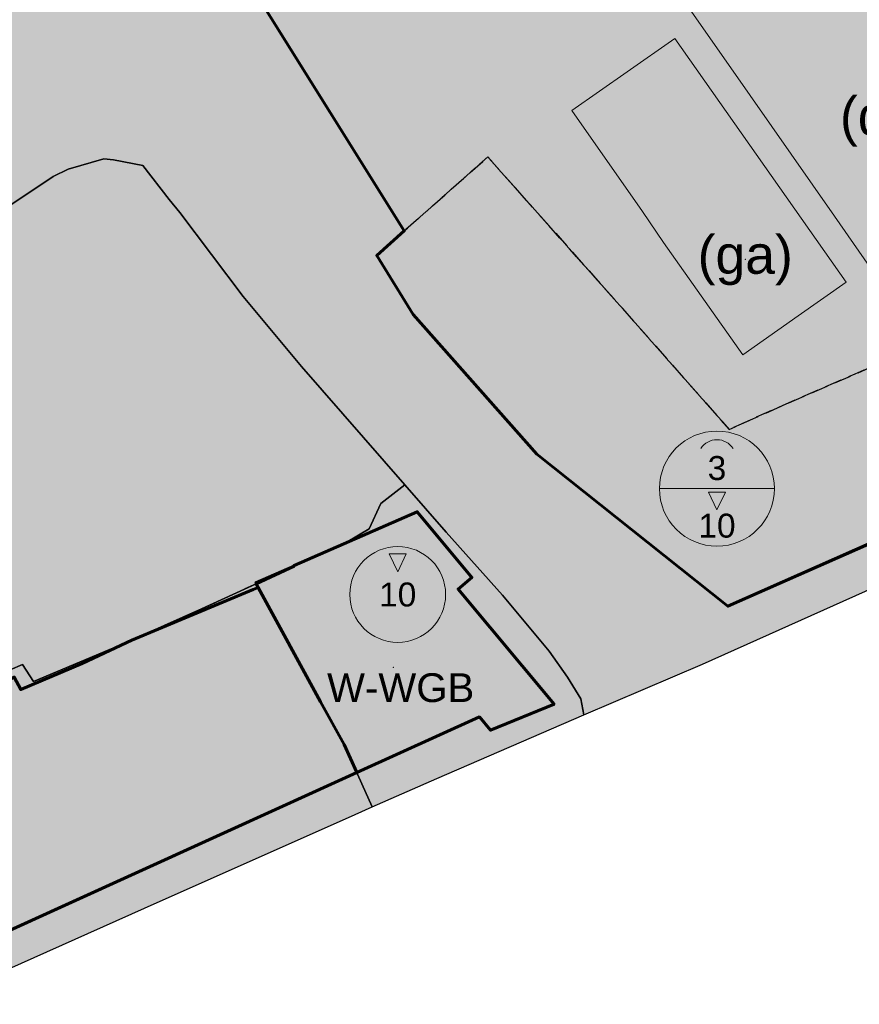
# Model space of a CAD drawing. Header units: metres. Extents: x 196358 to 197579, y 543600 to 544612.
# Tile 22 of 45: x 197278 to 197365, y 543825 to 543928. Entities that reach past the tile are written whole.
import ezdxf
from ezdxf.enums import TextEntityAlignment as Align

# ---------------------------------------------------------------- set-up
doc = ezdxf.new("R2010")
doc.units = ezdxf.units.M
doc.header["$MEASUREMENT"] = 0
doc.linetypes.add('DOORGETROKKEN', pattern=[10000.00001, 10000, -1e-05])
doc.linetypes.add('SCHEIDINGSLIJN', pattern=[2.625, 1.75, -0.875])
doc.layers.get('0').update_dxf_attribs({"lineweight": 0, "plot": 0})
for name, color, linetype, lineweight in [('B-g (bestemmingsgrens)', 7, 'Continuous', 0), ('BVL-g (bouwvlakgrens)', 7, 'Continuous', 60), ('BWGB-l (woongebouw)', 7, 'Continuous', 0), ('FDH-l (detailhandel)', 7, 'Continuous', 0), ('FDH-v (detailhandel)', 255, 'Continuous', 0), ('FGA-l (garage)', 7, 'Continuous', 0), ('FGA-v (garage)', 7, 'Continuous', 0), ('MC111-l (max goot- en bouwhoogte (m) -MS111)', 7, 'Continuous', 0), ('MC111-v (max goot- en bouwhoogte (m) -MS111)', 255, 'SCHEIDINGSLIJN', 0), ('MHMB-l (maximale bouwhoogte (m) - MS104)', 7, 'Continuous', 0), ('MHMB-v (maximale bouwhoogte (m) - MS104)', 255, 'SCHEIDINGSLIJN', 0), ('PG-v', 7, 'Continuous', 30)]:
    doc.layers.add(name, color=color, linetype=linetype, lineweight=lineweight)
for name, color, linetype, lineweight, true_color in [('BM-v (maatschappelijk)', 7, 'Continuous', 30, 0xdc9b78), ('BWG-v (woongebied)', 7, 'Continuous', 30, 0xffffb4), ('BWGB-v (woongebouw)', 2, 'Continuous', 30, 0xffff00)]:
    doc.layers.add(name, color=color, linetype=linetype, lineweight=lineweight, true_color=true_color)
for name, color, linetype, lineweight, plot in [('BVL-l (bouwvlak)', 7, 'Continuous', 0, False), ('BVL-v (bouwvlak)', 7, 'Continuous', 60, False), ('FB-g (bedrijf grens)', 1, 'Continuous', 0, False), ('FDH-g (detailhandel grens)', 1, 'Continuous', 0, False), ('MC-g (combinatie grens)', 2, 'SCHEIDINGSLIJN', 0, False), ('MH-g (hoogte grens)', 2, 'SCHEIDINGSLIJN', 0, False), ('PG-g', 7, 'Continuous', 0, False)]:
    doc.layers.add(name, color=color, linetype=linetype, lineweight=lineweight, plot=plot)
doc.layers.add('ERROR', color=7, linetype='Continuous')
doc.styles.add('151', font='ARIAL.TTF')
doc.styles.add('Arial', font='ARIAL.TTF')
doc.linetypes.add('FUNCTIEBOUWGRENS', pattern='A,2.5,-0.16,[20,SVBP2008.SHX,S=1,R=0,X=0,Y=0],-0.16', length=2.82)
doc.linetypes.add('PLANGRENS', pattern='A,5,[65,SVBP2008.SHX,S=0.2,R=0,X=0,Y=0],5', length=10)

# ---------------------------------------------------------------- blocks, each defined once
blk = doc.blocks.new('X')
at = {"color": 0, "linetype": 'ByBlock', "lineweight": -2}
blk.add_point((0, 0), dxfattribs=at)
blk = doc.blocks.new('IMRO2003BOUW')
at = {"color": 0}
for p, q in [((0, 0), (-0.88, -1.86)), ((0, 0), (0.88, -1.86)), ((0.88, -1.86), (-0.88, -1.86))]:
    blk.add_line(p, q, dxfattribs=at)
blk = doc.blocks.new('IMRO2003GOOT')
at = {"color": 0, "linetype": 'ByBlock', "lineweight": -2}
blk.add_arc((0, 2), 2, 212.8131, 327.1869, dxfattribs=at)
blk = doc.blocks.new('S111')
at = {"color": 0}
blk.add_line((6, 0), (-6, 0), dxfattribs=at)
blk.add_circle((0, 0), 6, dxfattribs=at)
at = {"color": 0, "rotation": 180}
blk.add_blockref('IMRO2003GOOT', (0, 5.11), dxfattribs=at)
at = {"color": 0, "xscale": -1, "rotation": 180}
blk.add_blockref('IMRO2003BOUW', (0, -2.22), dxfattribs=at)
at = {"color": 0, "style": '151'}
for tag, p in [('MAXIMUMGOOTHOOGTE', (0, 2.15)), ('MAXIMUMBOUWHOOGTE', (0, -3.86))]:
    blk.add_attdef(tag, text='', height=2.5, dxfattribs=at).set_placement(p, align=Align.MIDDLE_CENTER)
blk = doc.blocks.new('S104')
at = {"color": 0}
blk.add_circle((0, 0), 5, dxfattribs=at)
at = {"color": 0, "xscale": -1, "rotation": 180}
blk.add_blockref('IMRO2003BOUW', (0, 2.37), dxfattribs=at)
at = {"color": 0, "style": '151'}
blk.add_attdef('MAXIMUMBOUWHOOGTE', text='', height=2.5, dxfattribs=at).set_placement((0, 0), align=Align.MIDDLE)

msp = doc.modelspace()

# ---------------------------------------------------------------- hatches: boundary and pattern name
at = {"layer": 'BM-v (maatschappelijk)', "linetype": 'Continuous'}
msp.add_hatch(color=256, dxfattribs=at).paths.add_polyline_path([(197317.75, 543879.54), (197306.98, 543891.89), (197300.89, 543899.19), (197294.28, 543907.97), (197293.19, 543909.3), (197290.44, 543912.85), (197287.35, 543913.46), (197286.35, 543913.55), (197282.63, 543912.47), (197281.06, 543911.7), (197255.93, 543894.95), (197255.68, 543895.33), (197255.41, 543895.18), (197248.34, 543891.39), (197244.8, 543888.95), (197242.28, 543886.57), (197238.64, 543880.75), (197236.54, 543878.28), (197233.61, 543875.82), (197228.77, 543872.79), (197225.78, 543871.35), (197222.34, 543870.23), (197219.32, 543869.95), (197214.45, 543869.22), (197211.42, 543867.82), (197202.64, 543862.28), (197219.87, 543835.66), (197258.1, 543852.4), (197276.59, 543860.25), (197277.88, 543860.8), (197279.01, 543859.04), (197289.28, 543863.33), (197290.7, 543863.99), (197296.56, 543866.6), (197302.24, 543869.23), (197302.14, 543869.41), (197311.64, 543873.52), (197314.05, 543874.96), (197315.26, 543877.61)], flags=16)
at = {"layer": 'BVL-v (bouwvlak)', "linetype": 'Continuous'}
h = msp.add_hatch(dxfattribs=at)
h.set_pattern_fill('DOTS', color=256, scale=10000000.0, style=0)
h.set_pattern_definition([(0, (197350, 543900), (312500, 625000), [0, -625000])])
h.paths.add_polyline_path([(197383.88, 543882.81), (197389.16, 543886.28), (197397.66, 543894.03), (197403.48, 543904.67), (197407.48, 543913.84), (197405.65, 543920.37), (197400.09, 543940.18), (197346.96, 544015.66), (197350.7, 544018.3), (197328.8, 544049.56), (197289.96, 544022.07), (197305.43, 544000), (197311.83, 543990.86), (197321.48, 543997.66), (197324.78, 544000), (197327.33, 544001.8), (197328.6, 544000), (197331.01, 543996.58), (197335.36, 543990.4), (197342.92, 543979.63), (197350.56, 543968.75), (197351.4, 543967.56), (197330.7, 543953.27), (197313.53, 543977.89), (197298.11, 544000), (197290.93, 544010.29), (197285.11, 544018.64), (197284.86, 544018.99), (197279.9, 544015.53), (197276.35, 544009), (197273.64, 544000.6), (197271.9, 543993.59), (197272.76, 543986.41), (197274.6, 543978.59), (197276.17, 543971.57), (197280.15, 543965.47), (197280.48, 543965.61), (197317.71, 543906.03), (197314.84, 543903.47), (197318.64, 543897.33), (197331.55, 543882.74), (197351.48, 543866.89), (197381.64, 543880.24), (197381.17, 543880.92)], flags=16)
h = msp.add_hatch(dxfattribs=at)
h.set_pattern_fill('DOTS', color=256, scale=10000000.0, style=0)
h.set_pattern_definition([(0, (197300, 543860), (312500, 625000), [0, -625000])])
h.paths.add_polyline_path([(197312.76, 543849.53), (197325.55, 543855.34), (197326.71, 543853.94), (197333.34, 543856.67), (197323.32, 543868.67), (197324.76, 543869.89), (197319.05, 543876.74), (197306.2, 543871.15), (197306.23, 543871.08), (197302.24, 543869.23), (197302.46, 543868.83), (197308.95, 543856.91), (197311.44, 543852.45)], flags=16)
h = msp.add_hatch(dxfattribs=at)
h.set_pattern_fill('DOTS', color=256, scale=10000000.0, style=0)
h.set_pattern_definition([(0, (197250, 543840), (312500, 625000), [0, -625000])])
h.paths.add_polyline_path([(197200.77, 543826.41), (197202.66, 543819.2), (197207.66, 543808.19), (197209.12, 543804.81), (197209.37, 543804.25), (197210.01, 543802.84), (197312.76, 543849.53), (197311.44, 543852.45), (197308.95, 543856.91), (197302.46, 543868.83), (197301.94, 543868.63), (197289.28, 543863.33), (197284.09, 543860.92), (197277.69, 543858.19), (197277.01, 543859.49), (197273.65, 543857.88), (197268.22, 543855.27), (197264.96, 543853.9), (197258.55, 543851.15), (197250.34, 543847.68), (197243.48, 543844.72), (197238.82, 543842.64), (197233.09, 543840.18), (197224.05, 543836.36), (197216.51, 543833.14), (197207.8, 543829.47), (197203.97, 543827.85), (197202.12, 543827.04)], flags=16)
at = {"layer": 'BWG-v (woongebied)', "linetype": 'Continuous'}
msp.add_hatch(color=256, dxfattribs=at).paths.add_polyline_path([(197280.72, 544024.93), (197273.57, 544020.48), (197268.8, 544017.51), (197262.51, 544013.6), (197248.76, 544003.59), (197248.39, 544003.7), (197245.92, 544002.78), (197243.2, 544001.41), (197241.01, 544000), (197231.42, 543993.84), (197231.54, 543993.65), (197223.1, 543988.31), (197223.02, 543988.44), (197215.89, 543983.81), (197207.91, 543978.64), (197200.25, 543973.78), (197182.55, 543962.66), (197156.88, 543946.2), (197088.38, 543902.26), (197081.6, 543897.64), (197074.4, 543892.72), (197073.57, 543892.21), (197070.1, 543890.06), (197061.66, 543884.66), (197059.9, 543883.62), (197050, 543877.01), (197048.28, 543875.93), (197039.96, 543870.35), (197028.54, 543862.36), (197026.86, 543861.13), (197018.93, 543855.22), (197017.19, 543854.07), (197007.77, 543846.84), (197000, 543840.81), (196996.66, 543838.22), (196991.45, 543834.18), (196985.78, 543829.78), (196983.05, 543827.62), (196980.34, 543825.28), (196978.75, 543823.75), (196977.13, 543821.79), (196975.83, 543819.87), (196974.88, 543818.05), (196974.19, 543815.99), (196973.83, 543813.65), (196973.77, 543811.12), (196973.88, 543809.28), (196974.47, 543806.6), (196975.44, 543804.13), (196976.27, 543802.57), (196977.88, 543800.06), (196978.91, 543798.49), (196979.58, 543797.49), (196982.87, 543792.6), (196984.49, 543790.25), (196986.29, 543787.72), (196986.59, 543787.29), (196989.65, 543783), (196993.14, 543778.15), (196995.58, 543774.77), (197020.36, 543740.56), (197034.73, 543720.72), (197038.13, 543722.52), (197052.02, 543728.95), (197052.86, 543727.13), (197074.9, 543737.38), (197101, 543749.34), (197102.93, 543750.41), (197123.37, 543759.76), (197128.12, 543762.09), (197141.56, 543768.26), (197143.54, 543769.26), (197151.22, 543772.82), (197175.42, 543783.8), (197188.81, 543789.8), (197193.06, 543791.81), (197184.52, 543819.27), (197200.72, 543826.61), (197202.66, 543819.2), (197207.66, 543808.19), (197209.12, 543804.81), (197211.3, 543799.96), (197290.59, 543835.38), (197312.57, 543845.16), (197314.37, 543845.96), (197311.44, 543852.45), (197308.95, 543856.91), (197302.46, 543868.83), (197302.24, 543869.23), (197296.56, 543866.6), (197290.7, 543863.99), (197289.28, 543863.33), (197279.01, 543859.04), (197277.88, 543860.8), (197276.59, 543860.25), (197258.1, 543852.4), (197219.87, 543835.66), (197202.64, 543862.28), (197211.42, 543867.82), (197214.45, 543869.22), (197219.32, 543869.95), (197222.34, 543870.23), (197225.78, 543871.35), (197228.77, 543872.79), (197233.61, 543875.82), (197236.54, 543878.28), (197238.64, 543880.75), (197242.28, 543886.57), (197244.8, 543888.95), (197248.34, 543891.39), (197255.41, 543895.18), (197255.68, 543895.33), (197255.93, 543894.95), (197281.06, 543911.7), (197282.63, 543912.47), (197286.35, 543913.55), (197287.35, 543913.46), (197290.44, 543912.85), (197293.19, 543909.3), (197294.28, 543907.97), (197300.89, 543899.19), (197306.98, 543891.89), (197317.75, 543879.54), (197322.07, 543874.61), (197327.94, 543868.03), (197332.81, 543862.21), (197334.74, 543859.49), (197336.13, 543857.21), (197336.45, 543855.57), (197348.82, 543860.83), (197384.14, 543876.66), (197383.43, 543877.68), (197393.05, 543883.85), (197399.05, 543888.8), (197403.72, 543894.2), (197404.35, 543895.28), (197404.78, 543896), (197408.52, 543902.37), (197410.93, 543908.23), (197412.8, 543914.25), (197413.64, 543919.92), (197413.95, 543919.9, 0.06632), (197414.35, 543926.51), (197412.58, 543940.4, 0.061219), (197410.87, 543947.37, 0.060405), (197404.74, 543959.07), (197397.26, 543969.67), (197389.7, 543980.37), (197382.05, 543991.21), (197375.84, 544000), (197374.57, 544001.8), (197367.07, 544012.42), (197360.23, 544023.68), (197359.61, 544024.6), (197351.81, 544036.16), (197342.98, 544047.03), (197334.49, 544059.44), (197305.52, 544040.89), (197301.59, 544038.36), (197295.54, 544034.62), (197285.52, 544028.4), (197305.43, 544000), (197311.83, 543990.86), (197321.48, 543997.66), (197324.78, 544000), (197327.33, 544001.8), (197328.6, 544000), (197331.01, 543996.58), (197335.36, 543990.4), (197342.92, 543979.63), (197350.56, 543968.75), (197351.4, 543967.56), (197330.7, 543953.27), (197313.53, 543977.89), (197298.11, 544000), (197290.93, 544010.29), (197285.11, 544018.64)], flags=16)
at = {"layer": 'BWGB-v (woongebouw)', "linetype": 'Continuous'}
msp.add_hatch(color=256, dxfattribs=at).paths.add_polyline_path([(197317.75, 543879.54), (197315.26, 543877.61), (197314.05, 543874.96), (197311.64, 543873.52), (197302.14, 543869.41), (197302.24, 543869.23), (197302.46, 543868.83), (197308.95, 543856.91), (197311.44, 543852.45), (197314.37, 543845.96), (197321.09, 543848.93), (197336.45, 543855.57), (197336.13, 543857.21), (197334.74, 543859.49), (197332.81, 543862.21), (197327.94, 543868.03), (197322.07, 543874.61)], flags=16)
at = {"layer": 'ERROR', "linetype": 'Continuous'}
h = msp.add_hatch(dxfattribs=at)
h.set_pattern_fill('LINE', color=2, scale=100, style=0)
h.set_pattern_definition([(0, (197200, 543800), (0, 1250000), [])])
h.paths.add_polyline_path([(197200.78, 543826.41), (197202.66, 543819.2), (197207.66, 543808.19), (197209.12, 543804.81), (197209.37, 543804.26), (197210.01, 543802.84), (197312.76, 543849.53), (197311.44, 543852.45), (197308.95, 543856.91), (197302.24, 543869.23), (197296.56, 543866.6), (197290.7, 543863.99), (197284.09, 543860.92), (197277.69, 543858.19), (197277.01, 543859.49), (197273.65, 543857.88), (197268.22, 543855.27), (197264.96, 543853.9), (197258.55, 543851.15), (197250.34, 543847.68), (197243.48, 543844.72), (197238.82, 543842.64), (197233.09, 543840.18), (197224.05, 543836.36), (197216.51, 543833.14), (197207.8, 543829.47), (197203.97, 543827.85), (197202.12, 543827.04)], flags=16)
at = {"layer": 'FDH-v (detailhandel)', "linetype": 'Continuous'}
h = msp.add_hatch(dxfattribs=at)
h.set_pattern_fill('DOTS', color=256, scale=10000000.0, style=0)
h.set_pattern_definition([(0, (197370, 543900), (312500, 625000), [0, -625000])])
h.paths.add_polyline_path([(197404.78, 543896), (197376.74, 543917.02), (197383.65, 543921.63), (197380.46, 543926.18), (197372.98, 543936.82), (197372.2, 543937.94), (197365.55, 543947.41), (197358.04, 543958.1), (197351.4, 543967.56), (197330.7, 543953.27), (197348.2, 543928.18), (197351.54, 543923.4), (197362.58, 543907.57), (197367.12, 543901.06), (197381.12, 543880.99), (197383.43, 543877.68), (197393.05, 543883.85), (197399.05, 543888.8), (197403.72, 543894.2), (197404.35, 543895.28)], flags=16)
at = {"layer": 'FGA-v (garage)', "linetype": 'Continuous', "lineweight": 0}
h = msp.add_hatch(dxfattribs=at)
h.set_pattern_fill('DOTS', color=256, scale=10000000.0, style=0)
h.set_pattern_definition([(0, (197350, 543900), (312500, 625000), [0, -625000])])
h.paths.add_polyline_path([(197340.95, 543922.62), (197335.19, 543918.59), (197342.55, 543908.05), (197344.76, 543904.83), (197353.02, 543893.1), (197358.81, 543897.18), (197363.8, 543900.69), (197345.94, 543926.12)], flags=16)
at = {"layer": 'MC111-v (max goot- en bouwhoogte (m) -MS111)', "linetype": 'Continuous'}
h = msp.add_hatch(dxfattribs=at)
h.set_pattern_fill('DOTS', color=256, scale=10000000.0, style=0)
h.set_pattern_definition([(0, (197300, 543940), (312500, 625000), [0, -625000])])
h.paths.add_polyline_path([(197282.24, 543962.8), (197317.71, 543906.03), (197326.41, 543913.76), (197334.94, 543904.17), (197340.32, 543898.12), (197351.61, 543885.33), (197357.14, 543887.8), (197364.72, 543891.1), (197371.86, 543894.26), (197381.12, 543880.99), (197381.17, 543880.92), (197383.88, 543882.81), (197389.16, 543886.28), (197397.66, 543894.03), (197400.49, 543899.21), (197376.74, 543917.02), (197383.65, 543921.63), (197405.65, 543920.37), (197400.09, 543940.18), (197346.96, 544015.66), (197350.7, 544018.3), (197328.8, 544049.56), (197289.96, 544022.07), (197305.43, 544000), (197311.83, 543990.86), (197321.48, 543997.66), (197324.78, 544000), (197327.33, 544001.8), (197328.6, 544000), (197331.01, 543996.58), (197335.36, 543990.4), (197342.92, 543979.63), (197350.56, 543968.75), (197351.4, 543967.56), (197330.7, 543953.27), (197313.53, 543977.89), (197298.11, 544000), (197293.83, 544006.13), (197289.71, 544000.93), (197288.95, 543997.98), (197288.33, 543987.35), (197289.45, 543983.15), (197294.7, 543970.8)], flags=16)
h = msp.add_hatch(dxfattribs=at)
h.set_pattern_fill('DOTS', color=256, scale=10000000.0, style=0)
h.set_pattern_definition([(0, (197350, 543900), (312500, 625000), [0, -625000])])
h.paths.add_polyline_path([(197317.71, 543906.03), (197314.84, 543903.47), (197318.64, 543897.33), (197331.55, 543882.74), (197351.48, 543866.89), (197381.64, 543880.24), (197381.17, 543880.92), (197381.12, 543880.99), (197371.86, 543894.26), (197364.72, 543891.1), (197357.14, 543887.8), (197351.61, 543885.33), (197340.32, 543898.12), (197334.94, 543904.17), (197326.41, 543913.76)], flags=16)
h = msp.add_hatch(dxfattribs=at)
h.set_pattern_fill('DOTS', color=256, scale=10000000.0, style=0)
h.set_pattern_definition([(0, (197260, 543840), (312500, 625000), [0, -625000])])
h.paths.add_polyline_path([(197200.78, 543826.41), (197202.66, 543819.2), (197207.66, 543808.19), (197209.12, 543804.81), (197209.37, 543804.26), (197210.01, 543802.84), (197312.76, 543849.53), (197311.44, 543852.45), (197308.95, 543856.91), (197302.24, 543869.23), (197296.56, 543866.6), (197290.7, 543863.99), (197284.09, 543860.92), (197277.69, 543858.19), (197277.01, 543859.49), (197273.65, 543857.88), (197268.22, 543855.27), (197264.96, 543853.9), (197258.55, 543851.15), (197250.34, 543847.68), (197243.48, 543844.72), (197238.82, 543842.64), (197233.09, 543840.18), (197224.05, 543836.36), (197216.51, 543833.14), (197207.8, 543829.47), (197203.97, 543827.85), (197202.12, 543827.04)], flags=16)
at = {"layer": 'MHMB-v (maximale bouwhoogte (m) - MS104)', "linetype": 'Continuous'}
h = msp.add_hatch(dxfattribs=at)
h.set_pattern_fill('DOTS', color=256, scale=10000000.0, style=0)
h.set_pattern_definition([(0, (197300, 543870), (312500, 625000), [0, -625000])])
h.paths.add_polyline_path([(197302.46, 543868.83), (197308.95, 543856.91), (197311.44, 543852.45), (197312.76, 543849.53), (197325.55, 543855.34), (197326.71, 543853.94), (197333.34, 543856.67), (197323.32, 543868.67), (197324.76, 543869.89), (197319.05, 543876.74), (197306.2, 543871.15), (197306.23, 543871.08), (197302.24, 543869.23)], flags=16)
at = {"layer": 'PG-v', "linetype": 'Continuous'}
h = msp.add_hatch(dxfattribs=at)
h.set_pattern_fill('DOTS', color=256, scale=10000000.0, style=0)
h.set_pattern_definition([(0, (197000, 544100), (312500, 625000), [0, -625000])])
h.paths.add_polyline_path([(197211.3, 543799.96), (197290.59, 543835.38), (197312.57, 543845.16), (197314.37, 543845.96), (197321.09, 543848.93), (197336.45, 543855.57), (197348.82, 543860.83), (197384.14, 543876.66), (197410.36, 543888.41), (197411.63, 543886.45), (197421.37, 543890.94), (197440.11, 543897.15), (197453.04, 543903.03), (197480.44, 543915.51), (197489.38, 543919.55), (197490.47, 543920.04), (197496.91, 543922.98), (197501.1, 543924.89), (197519.54, 543933.3), (197538.18, 543941.88), (197539.17, 543942.35), (197559.84, 543952.05), (197562.77, 543953.61), (197579.43, 543964.99), (197576.86, 543969.62), (197571.71, 543978.75), (197569.92, 543982.49), (197565.43, 543990.11), (197560.05, 544000), (197559.9, 544000.27), (197559.17, 544001.65), (197556.17, 544007.3), (197554.43, 544010.41), (197547.64, 544022.54), (197540.32, 544035.7), (197530.85, 544052.46), (197525.43, 544062.13), (197519.24, 544073.31), (197513.93, 544083.07), (197507.44, 544094.73), (197502.38, 544103.96), (197498.14, 544111.73), (197497.42, 544112.94), (197495.87, 544115.57), (197494.4, 544118.52), (197493.7, 544119.54), (197492.33, 544121.16), (197491.43, 544122.08), (197489.96, 544123.4), (197488.54, 544124.5), (197488.1, 544124.94), (197470.64, 544137.98), (197458.38, 544147.12), (197449.98, 544159.93), (197451.76, 544161.2), (197452.99, 544162.01), (197458.22, 544165.44), (197460.67, 544167.05), (197458.52, 544170.04), (197463.51, 544177.43), (197465.04, 544183.1), (197464.71, 544188.17), (197463.98, 544192.04), (197460.7, 544197.77), (197446.96, 544218.11), (197410.77, 544268.63), (197408.72, 544271.55), (197398.75, 544285.77), (197370.84, 544325.76), (197350.17, 544353.97), (197301.18, 544422.26), (197283.25, 544447), (197283.08, 544447.18), (197249.41, 544492.18), (197243.72, 544500), (197230.69, 544517.93), (197226.66, 544523.72), (197212.79, 544540.73), (197202.88, 544551.61), (197189.21, 544564.61), (197180.19, 544571.75), (197171.4, 544577.99), (197161.21, 544584.01), (197144.57, 544592.96), (197129.61, 544599.16), (197110.44, 544606.34), (197088.93, 544610.18), (197070.99, 544612.35), (197065.49, 544612.49), (197042.23, 544611.65), (197023.46, 544608.6), (197017.56, 544607.24), (197007.54, 544604.34), (196998.97, 544601.55), (196989.15, 544597.83), (196981.5, 544594.42), (196974.75, 544590.79), (196979.91, 544583.14), (196982.9, 544578.71), (196976.36, 544575.22), (196973.92, 544574.32), (196972.2, 544573.7), (196967.63, 544573.05), (196964.38, 544572.83), (196954.4, 544573.11), (196944.42, 544573.39), (196936.88, 544570.1), (196879.75, 544530.37), (196861.15, 544517.37), (196836.28, 544500), (196748.05, 544438.36), (196729.95, 544425.71), (196710.72, 544411.79), (196649.31, 544367.37), (196647.64, 544366.11), (196646.45, 544365.04), (196645.34, 544363.94), (196644.29, 544362.65), (196643.22, 544361.23), (196642.05, 544359.39), (196641.29, 544357.94), (196640.54, 544356.25), (196639.88, 544354.29), (196639.29, 544352.3), (196639.11, 544351), (196638.94, 544349.65), (196638.98, 544348.13), (196639.13, 544346.69), (196639.37, 544345.43), (196639.75, 544344.21), (196640.26, 544342.79), (196615.34, 544325.56), (196612.83, 544329.19), (196592.69, 544327.66), (196546, 544294.79), (196530.6, 544283.97), (196511.49, 544270.31), (196506.37, 544261.28, -0.099585), (196500.6, 544255.1, -0.06471), (196495.69, 544252.47, -0.006223), (196495.19, 544252.28, -0.027463), (196492.91, 544251.62, -0.075936), (196482.77, 544251.17, -0.010227), (196481.43, 544251.29), (196456.03, 544234.36), (196440.59, 544224.07), (196436.22, 544221.04), (196393.89, 544191.2), (196378.95, 544181.2), (196357.91, 544167.11), (196377.78, 544141.77), (196388.63, 544128.29), (196401.05, 544113.12), (196409.06, 544103.11), (196417.28, 544092.86), (196422.26, 544094.93), (196428.27, 544099.41), (196431.04, 544095.36), (196432.18, 544093.69), (196461, 544051.57), (196496.33, 544000), (196517.36, 543969.31), (196553.96, 543913.94), (196555.31, 543911.87), (196573.21, 543884.56), (196597.66, 543849.9), (196619.59, 543818.81), (196627.69, 543807.32), (196629.72, 543804.44), (196660.76, 543760.52), (196745.76, 543640.15), (196760.4, 543618.89), (196773.35, 543600.09), (196780.42, 543603.18), (196824.57, 543622.5), (196827.24, 543623.65), (196830.07, 543624.88), (196848.36, 543632.25), (196852.73, 543634.18), (196891.58, 543651.31), (196900.32, 543655.29), (196915.58, 543662.23), (196925.1, 543666.56), (196954.27, 543679.43), (197000, 543699.65), (197018.01, 543707.62), (197037.93, 543716.3), (197034.73, 543720.72), (197038.13, 543722.52), (197052.02, 543728.95), (197052.86, 543727.13), (197074.9, 543737.38), (197101, 543749.34), (197102.93, 543750.41), (197123.37, 543759.76), (197128.12, 543762.09), (197141.56, 543768.26), (197143.54, 543769.26), (197151.22, 543772.82), (197175.42, 543783.8), (197188.81, 543789.8), (197193.06, 543791.81)], flags=16)

# ---------------------------------------------------------------- linework, layer by layer
at = {"layer": 'B-g (bestemmingsgrens)'}
for points in [[(197317.75, 543879.54), (197306.98, 543891.89), (197300.89, 543899.19), (197294.28, 543907.97), (197293.19, 543909.3), (197290.44, 543912.85), (197287.35, 543913.46), (197286.35, 543913.55), (197282.63, 543912.47), (197281.06, 543911.7), (197255.93, 543894.95)], [(197317.75, 543879.54), (197315.26, 543877.61), (197314.05, 543874.96), (197311.64, 543873.52), (197302.14, 543869.41), (197302.24, 543869.23)], [(197336.45, 543855.57), (197336.13, 543857.21), (197334.74, 543859.49), (197332.81, 543862.21), (197327.94, 543868.03), (197322.07, 543874.61), (197317.75, 543879.54)], [(197336.45, 543855.57), (197348.82, 543860.83), (197384.14, 543876.66)], [(197276.59, 543860.25), (197277.88, 543860.8), (197279.01, 543859.04), (197289.28, 543863.33), (197290.7, 543863.99), (197296.56, 543866.6), (197302.24, 543869.23)], [(197302.24, 543869.23), (197302.46, 543868.83), (197308.95, 543856.91), (197311.44, 543852.45), (197314.37, 543845.96)], [(197314.37, 543845.96), (197321.09, 543848.93), (197336.45, 543855.57)], [(197211.3, 543799.96), (197290.59, 543835.38), (197312.57, 543845.16), (197314.37, 543845.96)]]:
    msp.add_lwpolyline(points, dxfattribs=at)
at = {"layer": 'BM-v (maatschappelijk)', "color": 7, "linetype": 'Continuous', "lineweight": 30, "flags": 128}
msp.add_lwpolyline([(197276.59, 543860.25), (197277.88, 543860.8), (197279.01, 543859.04), (197289.28, 543863.33), (197290.7, 543863.99), (197296.56, 543866.6), (197302.24, 543869.23), (197302.14, 543869.41), (197311.64, 543873.52), (197314.05, 543874.96), (197315.26, 543877.61), (197317.75, 543879.54), (197317.75, 543879.54), (197306.98, 543891.89), (197300.89, 543899.19), (197294.28, 543907.97), (197293.19, 543909.3), (197290.44, 543912.85), (197287.35, 543913.46), (197286.35, 543913.55), (197282.63, 543912.47), (197281.06, 543911.7), (197255.93, 543894.95)], dxfattribs=at)
at = {"layer": 'BVL-g (bouwvlakgrens)'}
for points in [[(197276.17, 543971.57), (197280.15, 543965.47), (197280.48, 543965.61), (197317.71, 543906.03), (197314.84, 543903.47), (197318.64, 543897.33), (197331.55, 543882.74), (197351.48, 543866.89), (197381.64, 543880.24), (197381.17, 543880.92), (197383.88, 543882.81)], [(197312.76, 543849.53), (197325.55, 543855.34), (197326.71, 543853.94), (197333.34, 543856.67), (197323.32, 543868.67), (197324.76, 543869.89), (197319.05, 543876.74), (197306.2, 543871.15), (197306.23, 543871.08), (197302.24, 543869.23), (197302.46, 543868.83)], [(197302.46, 543868.83), (197301.94, 543868.63), (197289.28, 543863.33), (197284.09, 543860.92), (197277.69, 543858.19), (197277.01, 543859.49), (197273.65, 543857.88), (197268.22, 543855.27), (197264.96, 543853.9), (197258.55, 543851.15), (197250.34, 543847.68), (197243.48, 543844.72), (197238.82, 543842.64), (197233.09, 543840.18), (197224.05, 543836.36), (197216.51, 543833.14), (197207.8, 543829.47), (197203.97, 543827.85), (197202.12, 543827.04), (197200.77, 543826.41)], [(197312.76, 543849.53), (197311.44, 543852.45), (197308.95, 543856.91), (197302.46, 543868.83)], [(197209.37, 543804.25), (197210.01, 543802.84), (197312.76, 543849.53)]]:
    msp.add_lwpolyline(points, dxfattribs=at)
at = {"layer": 'BVL-v (bouwvlak)', "color": 7, "linetype": 'DOORGETROKKEN', "lineweight": 60, "flags": 128}
for points in [[(197383.88, 543882.81), (197389.16, 543886.28), (197397.66, 543894.03), (197403.48, 543904.67), (197407.48, 543913.84), (197405.65, 543920.37), (197400.09, 543940.18), (197346.96, 544015.66), (197350.7, 544018.3), (197328.8, 544049.56), (197289.96, 544022.07), (197305.43, 544000), (197311.83, 543990.86), (197321.48, 543997.66), (197324.78, 544000), (197327.33, 544001.8), (197328.6, 544000), (197331.01, 543996.58), (197335.36, 543990.4), (197342.92, 543979.63), (197350.56, 543968.75), (197351.4, 543967.56), (197330.7, 543953.27), (197313.53, 543977.89), (197298.11, 544000), (197290.93, 544010.29), (197285.11, 544018.64), (197284.86, 544018.99), (197279.9, 544015.53), (197276.35, 544009), (197273.64, 544000.6), (197271.9, 543993.59), (197272.76, 543986.41), (197274.6, 543978.59), (197276.17, 543971.57), (197280.15, 543965.47), (197280.48, 543965.61), (197317.71, 543906.03), (197314.84, 543903.47), (197318.64, 543897.33), (197331.55, 543882.74), (197351.48, 543866.89), (197381.64, 543880.24), (197381.17, 543880.92), (197383.88, 543882.81)], [(197312.76, 543849.53), (197325.55, 543855.34), (197326.71, 543853.94), (197333.34, 543856.67), (197323.32, 543868.67), (197324.76, 543869.89), (197319.05, 543876.74), (197306.2, 543871.15), (197306.23, 543871.08), (197302.24, 543869.23), (197302.46, 543868.83), (197308.95, 543856.91), (197311.44, 543852.45), (197312.76, 543849.53)], [(197200.77, 543826.41), (197202.66, 543819.2), (197207.66, 543808.19), (197209.12, 543804.81), (197209.37, 543804.25), (197210.01, 543802.84), (197312.76, 543849.53), (197311.44, 543852.45), (197308.95, 543856.91), (197302.46, 543868.83), (197301.94, 543868.63), (197289.28, 543863.33), (197284.09, 543860.92), (197277.69, 543858.19), (197277.01, 543859.49), (197273.65, 543857.88), (197268.22, 543855.27), (197264.96, 543853.9), (197258.55, 543851.15), (197250.34, 543847.68), (197243.48, 543844.72), (197238.82, 543842.64), (197233.09, 543840.18), (197224.05, 543836.36), (197216.51, 543833.14), (197207.8, 543829.47), (197203.97, 543827.85), (197202.12, 543827.04), (197200.77, 543826.41)]]:
    msp.add_lwpolyline(points, close=True, dxfattribs=at)
at = {"layer": 'BWG-v (woongebied)', "color": 7, "linetype": 'Continuous', "lineweight": 30, "flags": 128}
for points in [[(197255.93, 543894.95), (197281.06, 543911.7), (197282.63, 543912.47), (197286.35, 543913.55), (197287.35, 543913.46), (197290.44, 543912.85), (197293.19, 543909.3), (197294.28, 543907.97), (197300.89, 543899.19), (197306.98, 543891.89), (197317.75, 543879.54), (197322.07, 543874.61), (197327.94, 543868.03), (197332.81, 543862.21), (197334.74, 543859.49), (197336.13, 543857.21), (197336.45, 543855.57), (197348.82, 543860.83), (197384.14, 543876.66)], [(197211.3, 543799.96), (197290.59, 543835.38), (197312.57, 543845.16), (197314.37, 543845.96), (197311.44, 543852.45), (197308.95, 543856.91), (197302.46, 543868.83), (197302.24, 543869.23), (197296.56, 543866.6), (197290.7, 543863.99), (197289.28, 543863.33), (197279.01, 543859.04), (197277.88, 543860.8), (197276.59, 543860.25)]]:
    msp.add_lwpolyline(points, dxfattribs=at)
at = {"layer": 'BWGB-v (woongebouw)', "color": 7, "linetype": 'Continuous', "lineweight": 30, "flags": 128}
msp.add_lwpolyline([(197317.75, 543879.54), (197315.26, 543877.61), (197314.05, 543874.96), (197311.64, 543873.52), (197302.14, 543869.41), (197302.24, 543869.23), (197302.46, 543868.83), (197308.95, 543856.91), (197311.44, 543852.45), (197314.37, 543845.96), (197321.09, 543848.93), (197336.45, 543855.57), (197336.13, 543857.21), (197334.74, 543859.49), (197332.81, 543862.21), (197327.94, 543868.03), (197322.07, 543874.61), (197317.75, 543879.54)], close=True, dxfattribs=at)
at = {"layer": 'FB-g (bedrijf grens)', "lineweight": 0}
msp.add_lwpolyline([(197340.95, 543922.62), (197335.19, 543918.59), (197342.55, 543908.05), (197344.76, 543904.83), (197353.02, 543893.1), (197358.81, 543897.18), (197363.8, 543900.69), (197345.94, 543926.12), (197340.95, 543922.62)], dxfattribs=at)
at = {"layer": 'FDH-g (detailhandel grens)'}
msp.add_lwpolyline([(197404.78, 543896), (197404.35, 543895.28), (197403.72, 543894.2), (197399.05, 543888.8), (197393.05, 543883.85), (197383.43, 543877.68), (197381.12, 543880.99), (197367.12, 543901.06), (197362.58, 543907.57), (197351.54, 543923.4), (197348.2, 543928.18), (197330.7, 543953.27), (197351.4, 543967.56), (197358.04, 543958.1), (197365.55, 543947.41), (197372.2, 543937.94), (197372.98, 543936.82), (197380.46, 543926.18), (197383.65, 543921.63), (197376.74, 543917.02), (197404.78, 543896)], dxfattribs=at)
at = {"layer": 'FDH-v (detailhandel)', "color": 7, "linetype": 'FUNCTIEBOUWGRENS', "lineweight": 0, "flags": 128}
msp.add_lwpolyline([(197404.78, 543896), (197376.74, 543917.02), (197383.65, 543921.63), (197380.46, 543926.18), (197372.98, 543936.82), (197372.2, 543937.94), (197365.55, 543947.41), (197358.04, 543958.1), (197351.4, 543967.56), (197330.7, 543953.27), (197348.2, 543928.18), (197351.54, 543923.4), (197362.58, 543907.57), (197367.12, 543901.06), (197381.12, 543880.99), (197383.43, 543877.68), (197393.05, 543883.85), (197399.05, 543888.8), (197403.72, 543894.2), (197404.35, 543895.28), (197404.78, 543896)], close=True, dxfattribs=at)
at = {"layer": 'FGA-v (garage)', "color": 7, "linetype": 'FUNCTIEBOUWGRENS', "lineweight": 0, "flags": 128}
msp.add_lwpolyline([(197340.95, 543922.62), (197335.19, 543918.59), (197342.55, 543908.05), (197344.76, 543904.83), (197353.02, 543893.1), (197358.81, 543897.18), (197363.8, 543900.69), (197345.94, 543926.12), (197340.95, 543922.62)], close=True, dxfattribs=at)
at = {"layer": 'MC-g (combinatie grens)'}
for points in [[(197282.24, 543962.8), (197317.71, 543906.03)], [(197317.71, 543906.03), (197326.41, 543913.76), (197334.94, 543904.17), (197340.32, 543898.12), (197351.61, 543885.33), (197357.14, 543887.8), (197364.72, 543891.1), (197371.86, 543894.26)], [(197302.24, 543869.23), (197296.56, 543866.6), (197290.7, 543863.99), (197284.09, 543860.92), (197277.69, 543858.19), (197277.01, 543859.49), (197273.65, 543857.88), (197268.22, 543855.27), (197264.96, 543853.9), (197258.55, 543851.15), (197250.34, 543847.68), (197243.48, 543844.72), (197238.82, 543842.64), (197233.09, 543840.18), (197224.05, 543836.36), (197216.51, 543833.14), (197207.8, 543829.47), (197203.97, 543827.85), (197202.12, 543827.04), (197200.78, 543826.41)], [(197302.24, 543869.23), (197308.95, 543856.91), (197311.44, 543852.45), (197312.76, 543849.53)], [(197209.37, 543804.26), (197210.01, 543802.84), (197312.76, 543849.53)]]:
    msp.add_lwpolyline(points, dxfattribs=at)
at = {"layer": 'MC-g (combinatie grens)', "linetype": 'SCHEIDINGSLIJN'}
msp.add_lwpolyline([(197317.71, 543906.03), (197314.84, 543903.47), (197318.64, 543897.33), (197331.55, 543882.74), (197351.48, 543866.89), (197381.64, 543880.24), (197381.17, 543880.92)], dxfattribs=at)
at = {"layer": 'MC111-v (max goot- en bouwhoogte (m) -MS111)', "color": 7, "linetype": 'SCHEIDINGSLIJN', "lineweight": -3, "flags": 128}
for points in [[(197282.24, 543962.8), (197317.71, 543906.03), (197326.41, 543913.76), (197334.94, 543904.17), (197340.32, 543898.12), (197351.61, 543885.33), (197357.14, 543887.8), (197364.72, 543891.1), (197371.86, 543894.26), (197381.12, 543880.99), (197381.17, 543880.92), (197383.88, 543882.81), (197389.16, 543886.28), (197397.66, 543894.03), (197400.49, 543899.21), (197376.74, 543917.02), (197383.65, 543921.63), (197405.65, 543920.37), (197400.09, 543940.18), (197346.96, 544015.66), (197350.7, 544018.3), (197328.8, 544049.56), (197289.96, 544022.07), (197305.43, 544000), (197311.83, 543990.86), (197321.48, 543997.66), (197324.78, 544000), (197327.33, 544001.8), (197328.6, 544000), (197331.01, 543996.58), (197335.36, 543990.4), (197342.92, 543979.63), (197350.56, 543968.75), (197351.4, 543967.56), (197330.7, 543953.27), (197313.53, 543977.89), (197298.11, 544000), (197293.83, 544006.13), (197289.71, 544000.93), (197288.95, 543997.98), (197288.33, 543987.35), (197289.45, 543983.15), (197294.7, 543970.8), (197282.24, 543962.8)], [(197317.71, 543906.03), (197314.84, 543903.47), (197318.64, 543897.33), (197331.55, 543882.74), (197351.48, 543866.89), (197381.64, 543880.24), (197381.17, 543880.92), (197381.12, 543880.99), (197371.86, 543894.26), (197364.72, 543891.1), (197357.14, 543887.8), (197351.61, 543885.33), (197340.32, 543898.12), (197334.94, 543904.17), (197326.41, 543913.76), (197317.71, 543906.03)], [(197200.78, 543826.41), (197202.66, 543819.2), (197207.66, 543808.19), (197209.12, 543804.81), (197209.37, 543804.26), (197210.01, 543802.84), (197312.76, 543849.53), (197311.44, 543852.45), (197308.95, 543856.91), (197302.24, 543869.23), (197296.56, 543866.6), (197290.7, 543863.99), (197284.09, 543860.92), (197277.69, 543858.19), (197277.01, 543859.49), (197273.65, 543857.88), (197268.22, 543855.27), (197264.96, 543853.9), (197258.55, 543851.15), (197250.34, 543847.68), (197243.48, 543844.72), (197238.82, 543842.64), (197233.09, 543840.18), (197224.05, 543836.36), (197216.51, 543833.14), (197207.8, 543829.47), (197203.97, 543827.85), (197202.12, 543827.04), (197200.78, 543826.41)]]:
    msp.add_lwpolyline(points, close=True, dxfattribs=at)
at = {"layer": 'MH-g (hoogte grens)'}
msp.add_lwpolyline([(197302.46, 543868.83), (197302.24, 543869.23), (197306.23, 543871.08), (197306.2, 543871.15), (197319.05, 543876.74), (197324.76, 543869.89), (197323.32, 543868.67), (197333.34, 543856.67), (197326.71, 543853.94), (197325.55, 543855.34), (197312.76, 543849.53), (197311.44, 543852.45), (197308.95, 543856.91), (197302.46, 543868.83)], dxfattribs=at)
at = {"layer": 'MHMB-v (maximale bouwhoogte (m) - MS104)', "color": 7, "linetype": 'SCHEIDINGSLIJN', "lineweight": -3, "flags": 128}
msp.add_lwpolyline([(197302.46, 543868.83), (197308.95, 543856.91), (197311.44, 543852.45), (197312.76, 543849.53), (197325.55, 543855.34), (197326.71, 543853.94), (197333.34, 543856.67), (197323.32, 543868.67), (197324.76, 543869.89), (197319.05, 543876.74), (197306.2, 543871.15), (197306.23, 543871.08), (197302.24, 543869.23), (197302.46, 543868.83)], close=True, dxfattribs=at)
at = {"layer": 'PG-g'}
msp.add_lwpolyline([(197211.3, 543799.96), (197290.59, 543835.38), (197312.57, 543845.16), (197314.37, 543845.96), (197321.09, 543848.93), (197336.45, 543855.57), (197348.82, 543860.83), (197384.14, 543876.66), (197410.36, 543888.41), (197411.63, 543886.45), (197421.37, 543890.94)], dxfattribs=at)
at = {"layer": 'PG-v', "color": 7, "linetype": 'PLANGRENS', "flags": 128}
msp.add_lwpolyline([(197211.3, 543799.96), (197290.59, 543835.38), (197312.57, 543845.16), (197314.37, 543845.96), (197321.09, 543848.93), (197336.45, 543855.57), (197348.82, 543860.83), (197384.14, 543876.66), (197410.36, 543888.41), (197411.63, 543886.45), (197421.37, 543890.94), (197440.11, 543897.15), (197453.04, 543903.03), (197480.44, 543915.51), (197489.38, 543919.55), (197490.47, 543920.04), (197496.91, 543922.98), (197501.1, 543924.89), (197519.54, 543933.3), (197538.18, 543941.88), (197539.17, 543942.35), (197559.84, 543952.05), (197562.77, 543953.61), (197579.43, 543964.99), (197576.86, 543969.62), (197571.71, 543978.75), (197569.92, 543982.49), (197565.43, 543990.11), (197560.05, 544000), (197559.9, 544000.27), (197559.17, 544001.65), (197556.17, 544007.3), (197554.43, 544010.41), (197547.64, 544022.54), (197540.32, 544035.7), (197530.85, 544052.46), (197525.43, 544062.13), (197519.24, 544073.31), (197513.93, 544083.07), (197507.44, 544094.73), (197502.38, 544103.96), (197498.14, 544111.73), (197497.42, 544112.94), (197495.87, 544115.57), (197494.4, 544118.52), (197493.7, 544119.54), (197492.33, 544121.16), (197491.43, 544122.08), (197489.96, 544123.4), (197488.54, 544124.5), (197488.1, 544124.94), (197470.64, 544137.98), (197458.38, 544147.12), (197449.98, 544159.93), (197451.76, 544161.2), (197452.99, 544162.01), (197458.22, 544165.44), (197460.67, 544167.05), (197458.52, 544170.04), (197463.51, 544177.43), (197465.04, 544183.1), (197464.71, 544188.17), (197463.98, 544192.04), (197460.7, 544197.77), (197446.96, 544218.11), (197410.77, 544268.63), (197408.72, 544271.55), (197398.75, 544285.77), (197370.84, 544325.76), (197350.17, 544353.97), (197301.18, 544422.26), (197283.25, 544447), (197283.08, 544447.18), (197249.41, 544492.18), (197243.72, 544500), (197230.69, 544517.93), (197226.66, 544523.72), (197212.79, 544540.73), (197202.88, 544551.61), (197189.21, 544564.61), (197180.19, 544571.75), (197171.4, 544577.99), (197161.21, 544584.01), (197144.57, 544592.96), (197129.61, 544599.16), (197110.44, 544606.34), (197088.93, 544610.18), (197070.99, 544612.35), (197065.49, 544612.49), (197042.23, 544611.65), (197023.46, 544608.6), (197017.56, 544607.24), (197007.54, 544604.34), (196998.97, 544601.55), (196989.15, 544597.83), (196981.5, 544594.42), (196974.75, 544590.79), (196979.91, 544583.14), (196982.9, 544578.71), (196976.36, 544575.22), (196973.92, 544574.32), (196972.2, 544573.7), (196967.63, 544573.05), (196964.38, 544572.83), (196954.4, 544573.11), (196944.42, 544573.39), (196936.88, 544570.1), (196879.75, 544530.37), (196861.15, 544517.37), (196836.28, 544500), (196748.05, 544438.36), (196729.95, 544425.71), (196710.72, 544411.79), (196649.31, 544367.37), (196647.64, 544366.11), (196646.45, 544365.04), (196645.34, 544363.94), (196644.29, 544362.65), (196643.22, 544361.23), (196642.05, 544359.39), (196641.29, 544357.94), (196640.54, 544356.25), (196639.88, 544354.29), (196639.29, 544352.3), (196639.11, 544351), (196638.94, 544349.65), (196638.98, 544348.13), (196639.13, 544346.69), (196639.37, 544345.43), (196639.75, 544344.21), (196640.26, 544342.79), (196615.34, 544325.56), (196612.83, 544329.19), (196592.69, 544327.66), (196546, 544294.79), (196530.6, 544283.97), (196511.49, 544270.31), (196506.37, 544261.28, -0.099585), (196500.6, 544255.1, -0.06471), (196495.69, 544252.47, -0.006223), (196495.19, 544252.28, -0.027463), (196492.91, 544251.62, -0.075936), (196482.77, 544251.17, -0.010227), (196481.43, 544251.29), (196456.03, 544234.36), (196440.59, 544224.07), (196436.22, 544221.04), (196393.89, 544191.2), (196378.95, 544181.2), (196357.91, 544167.11), (196377.78, 544141.77), (196388.63, 544128.29), (196401.05, 544113.12), (196409.06, 544103.11), (196417.28, 544092.86), (196422.26, 544094.93), (196428.27, 544099.41), (196431.04, 544095.36), (196432.18, 544093.69), (196461, 544051.57), (196496.33, 544000), (196517.36, 543969.31), (196553.96, 543913.94), (196555.31, 543911.87), (196573.21, 543884.56), (196597.66, 543849.9), (196619.59, 543818.81), (196627.69, 543807.32), (196629.72, 543804.44), (196660.76, 543760.52), (196745.76, 543640.15), (196760.4, 543618.89), (196773.35, 543600.09), (196780.42, 543603.18), (196824.57, 543622.5), (196827.24, 543623.65), (196830.07, 543624.88), (196848.36, 543632.25), (196852.73, 543634.18), (196891.58, 543651.31), (196900.32, 543655.29), (196915.58, 543662.23), (196925.1, 543666.56), (196954.27, 543679.43), (197000, 543699.65), (197018.01, 543707.62), (197037.93, 543716.3), (197034.73, 543720.72), (197038.13, 543722.52), (197052.02, 543728.95), (197052.86, 543727.13), (197074.9, 543737.38), (197101, 543749.34), (197102.93, 543750.41), (197123.37, 543759.76), (197128.12, 543762.09), (197141.56, 543768.26), (197143.54, 543769.26), (197151.22, 543772.82), (197175.42, 543783.8), (197188.81, 543789.8), (197193.06, 543791.81), (197211.3, 543799.96)], format="xyb", close=True, dxfattribs=at)

# ---------------------------------------------------------------- block references
at = {"layer": 'BVL-l (bouwvlak)'}
msp.add_blockref('X', (197316.58, 543860.5), dxfattribs=at)
at = {"layer": 'BWGB-l (woongebouw)'}
ref = msp.add_blockref('X', (197317.33, 543858.39), dxfattribs=at)
ref.add_attrib('X', 'W-WGB', dxfattribs={"layer": '0', "color": 7, "height": 3, "style": 'Arial'}).set_placement((197317.33, 543858.39), align=Align.MIDDLE)
at = {"layer": 'FDH-l (detailhandel)', "lineweight": 0}
ref = msp.add_blockref('X', (197368.13, 543917.54), dxfattribs=dict(at, xscale=2, yscale=2, zscale=2))
ref.add_attrib('X', '(dh)', dxfattribs={"layer": '0', "lineweight": 0, "height": 4, "style": 'Arial'}).set_placement((197368.13, 543917.54), align=Align.MIDDLE)
at = {"layer": 'FGA-l (garage)'}
ref = msp.add_blockref('X', (197353.28, 543903.07), dxfattribs=dict(at, xscale=2, yscale=2, zscale=2))
ref.add_attrib('X', '(ga)', dxfattribs={"layer": '0', "height": 4, "style": 'Arial'}).set_placement((197353.28, 543903.07), align=Align.MIDDLE)
at = {"layer": 'MC111-l (max goot- en bouwhoogte (m) -MS111)'}
ref = msp.add_blockref('S111', (197350.33, 543879.15), dxfattribs=at)
ref.add_attrib('MAXIMUMBOUWHOOGTE', '10', dxfattribs={"layer": '0', "height": 2.5, "style": '151'}).set_placement((197350.33, 543875.29), align=Align.MIDDLE_CENTER)
ref.add_attrib('MAXIMUMGOOTHOOGTE', '3', dxfattribs={"layer": '0', "height": 2.5, "style": '151'}).set_placement((197350.33, 543881.3), align=Align.MIDDLE_CENTER)
at = {"layer": 'MHMB-l (maximale bouwhoogte (m) - MS104)'}
ref = msp.add_blockref('S104', (197317.02, 543868.11), dxfattribs=at)
ref.add_attrib('MAXIMUMBOUWHOOGTE', '10', dxfattribs={"layer": '0', "height": 2.5, "style": '151'}).set_placement((197317.02, 543868.11), align=Align.MIDDLE)

doc.saveas('drawing.dxf')
